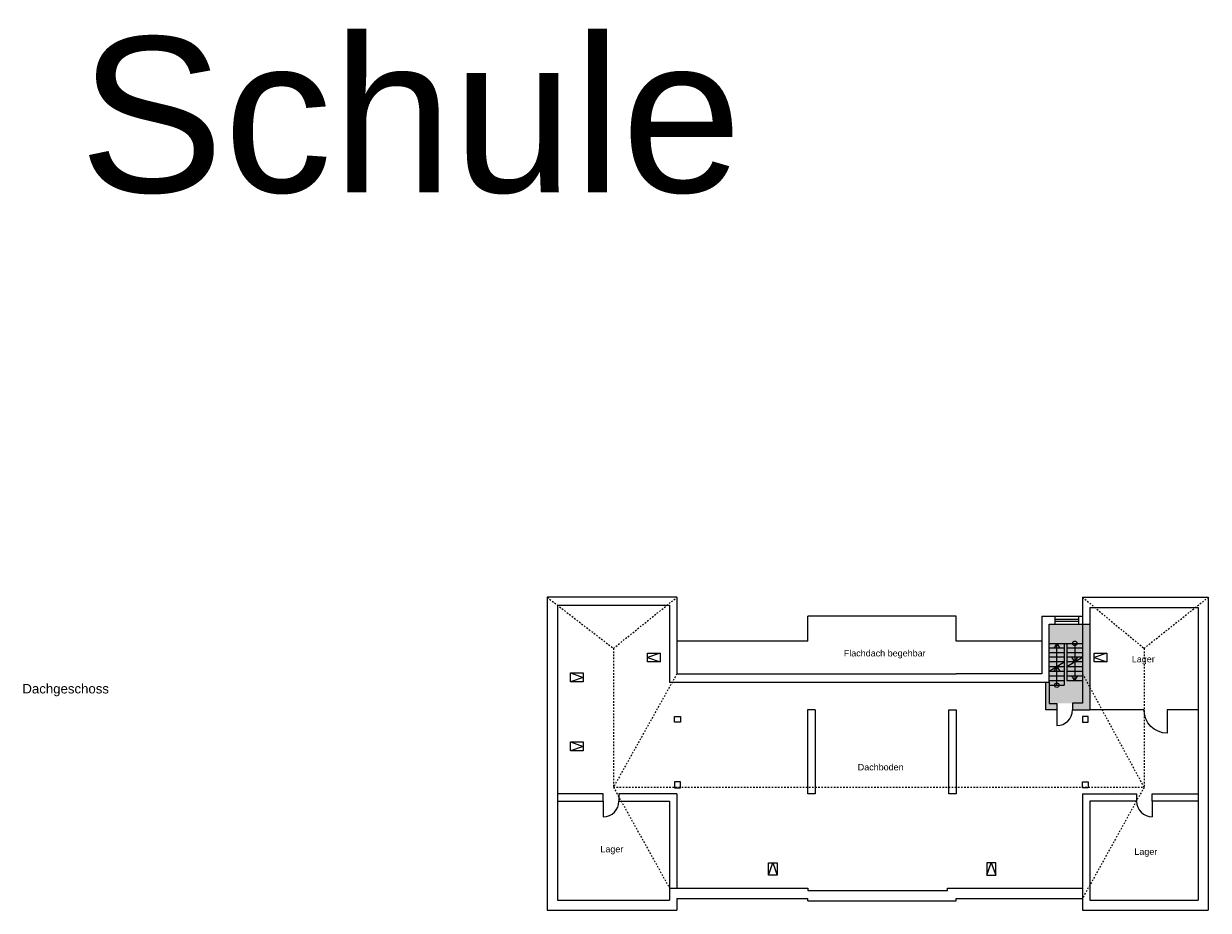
# Model space of a CAD drawing. Header units: inches. Extents: x -85 to 313, y 33 to 297.
# Tile 9 of 14: x -85 to -8, y 240 to 297. Entities that reach past the tile are written whole.
import ezdxf

# ---------------------------------------------------------------- set-up
doc = ezdxf.new("R2010")
doc.units = ezdxf.units.IN
doc.header["$MEASUREMENT"] = 0
doc.linetypes.add('ACAD_ISO03W100', pattern=[30, 12, -18])
for name, color, linetype, lineweight, true_color in [('0_Feuerwehrelemente', 7, 'Continuous', 13, 0xb7d9b1), ('1_Brandwaende', 7, 'Continuous', 20, 0xa02128), ('3_horizontale Fluchtwege', 7, 'Continuous', 13, 0xb9ceac)]:
    doc.layers.add(name, color=color, linetype=linetype, lineweight=lineweight, true_color=true_color)
for name, color, linetype, true_color in [('0_Legende_FW_Symbole', 7, 'Continuous', 0x000000), ('1_Geschosse', 7, 'Continuous', 0x000000), ('1_Raumbezeichnung', 7, 'Continuous', 0x000000), ('2_Türen', 7, 'Continuous', 0x000000)]:
    doc.layers.add(name, color=color, linetype=linetype, true_color=true_color)
doc.layers.add('1_Dach', color=43, linetype='Continuous', lineweight=15)
doc.layers.add('1_Grundrisse', color=10, linetype='Continuous', lineweight=25)
doc.layers.add('2_Fenster', color=80, linetype='Continuous')
doc.layers.add('4_Treppe', color=32, linetype='Continuous')
doc.styles.add('ARIAL', font='arial.ttf')
doc.styles.get("Standard").update_dxf_attribs({"font": 'arial.ttf'})

# ---------------------------------------------------------------- blocks, each defined once
blk = doc.blocks.new('DOOR3')
at = {"linetype": 'ByBlock'}
blk.add_line((0, 0), (0, 1), dxfattribs=at)
blk.add_arc((0, 0), 1, 90, 180, dxfattribs=at)

msp = doc.modelspace()

# ---------------------------------------------------------------- hatches: boundary and pattern name
at = {"layer": '0_Feuerwehrelemente', "ltscale": 0.001, "true_color": 0x008351}
h = msp.add_hatch(color=126, dxfattribs=at)
h.dxf.hatch_style = 1
h.paths.add_polyline_path([(-18.742, 258.356), (-16.597, 258.356), (-16.597, 253.258), (-18.742, 253.258)])
at = {"layer": '1_Brandwaende'}
h = msp.add_hatch(color=256, dxfattribs=at)
h.dxf.hatch_style = 1
h.paths.add_polyline_path([(-16.121, 258.356), (-16.597, 258.356), (-16.597, 253.258), (-17.24, 253.258), (-17.24, 252.832), (-16.121, 252.832)])
h.paths.add_polyline_path([(-18.249, 253.258), (-18.742, 253.258), (-18.742, 254.624), (-18.963, 254.624), (-18.963, 252.832), (-18.249, 252.832)])

# ---------------------------------------------------------------- linework, layer by layer
at = {"linetype": 'ByBlock'}
for p, q in [((-47.475, 246.951), (-47.475, 245.942)), ((-12.107, 246.951), (-12.107, 245.942))]:
    msp.add_line(p, q, dxfattribs=at)
for centre, start, end in [((-47.475, 246.951), 270, 0), ((-12.107, 246.951), 180, 270)]:
    msp.add_arc(centre, 1.009, start, end, dxfattribs=at)
at = {"layer": '1_Dach', "color": 7, "linetype": 'ACAD_ISO03W100', "ltscale": 0.003}
for p, q in [((-51.091, 260.09), (-46.822, 256.799)), ((-46.822, 256.799), (-42.732, 260.09)), ((-16.597, 260.09), (-12.634, 256.799)), ((-12.634, 256.799), (-8.491, 260.09)), ((-46.822, 256.799), (-46.822, 247.852)), ((-12.634, 256.799), (-12.634, 247.852)), ((-42.732, 255.166), (-46.822, 247.852)), ((-16.597, 255.157), (-12.634, 247.84)), ((-46.822, 247.852), (-43.208, 241.35)), ((-46.822, 247.852), (-12.634, 247.852)), ((-12.634, 247.84), (-16.597, 240.693))]:
    msp.add_line(p, q, dxfattribs=at)
at = {"layer": '1_Dach', "color": 7}
for p, q in [((-34.292, 257.259), (-34.292, 258.876)), ((-24.734, 258.876), (-34.292, 258.876)), ((-24.734, 257.253), (-24.734, 258.876))]:
    msp.add_line(p, q, dxfattribs=at)
at = {"layer": '1_Dach', "color": 7, "ltscale": 0.001}
for p, q in [((-34.292, 257.259), (-42.732, 257.259)), ((-19.218, 257.253), (-24.734, 257.253))]:
    msp.add_line(p, q, dxfattribs=at)
at = {"layer": '1_Grundrisse', "color": 7}
for p, q in [((-51.091, 260.09), (-51.091, 239.924)), ((-42.732, 260.09), (-51.091, 260.09)), ((-50.435, 259.582), (-50.435, 240.58)), ((-50.435, 259.582), (-43.208, 259.582)), ((-43.208, 259.582), (-43.208, 254.624)), ((-42.732, 260.09), (-42.732, 255.166)), ((-16.597, 260.09), (-16.597, 253.258)), ((-16.597, 260.09), (-8.491, 260.09)), ((-8.491, 260.09), (-8.491, 239.924)), ((-19.218, 258.876), (-18.368, 258.876)), ((-19.218, 258.876), (-19.218, 255.16)), ((-16.857, 258.876), (-16.597, 258.876)), ((-16.857, 258.876), (-16.857, 258.356)), ((-16.121, 259.434), (-16.121, 252.832)), ((-16.121, 259.434), (-9.147, 259.434)), ((-9.147, 259.434), (-9.147, 240.58)), ((-16.857, 258.356), (-16.597, 258.356)), ((-16.597, 258.356), (-16.121, 258.356)), ((-42.732, 255.166), (-42.139, 255.166)), ((-42.139, 255.166), (-24.734, 255.16)), ((-19.218, 255.16), (-24.734, 255.16)), ((-33.816, 252.832), (-33.816, 247.427)), ((-24.734, 252.832), (-24.734, 247.427)), ((-12.634, 252.832), (-16.121, 252.832)), ((-9.147, 252.832), (-11.139, 252.832)), ((-47.475, 247.427), (-50.435, 247.427)), ((-47.475, 246.951), (-47.475, 247.427)), ((-47.475, 246.951), (-47.475, 247.427)), ((-42.732, 247.427), (-46.466, 247.427)), ((-46.466, 247.427), (-46.466, 246.951)), ((-42.732, 247.427), (-42.732, 241.35)), ((-16.597, 247.427), (-16.597, 239.924)), ((-16.597, 247.427), (-13.116, 247.427)), ((-13.116, 247.427), (-13.116, 246.951)), ((-12.107, 246.951), (-12.107, 247.427)), ((-12.107, 246.951), (-12.107, 247.427)), ((-12.107, 247.427), (-9.147, 247.427)), ((-50.435, 246.951), (-47.475, 246.951)), ((-46.466, 246.951), (-43.208, 246.951)), ((-43.208, 246.951), (-43.208, 241.35)), ((-16.121, 246.951), (-16.121, 240.58)), ((-13.116, 246.951), (-16.121, 246.951)), ((-9.147, 246.951), (-12.107, 246.951)), ((-43.208, 241.35), (-43.208, 240.58)), ((-43.208, 241.35), (-34.292, 241.35)), ((-50.435, 240.58), (-43.208, 240.58)), ((-42.732, 240.693), (-42.732, 239.924)), ((-42.732, 240.693), (-34.292, 240.693)), ((-34.292, 240.543), (-34.292, 240.693)), ((-34.292, 240.543), (-24.734, 240.543)), ((-24.734, 240.693), (-16.597, 240.693)), ((-24.734, 240.543), (-24.734, 240.693)), ((-16.121, 240.58), (-9.147, 240.58)), ((-51.091, 239.924), (-42.732, 239.924)), ((-16.597, 239.924), (-8.491, 239.924))]:
    msp.add_line(p, q, dxfattribs=at)
for points in [[(-18.742, 256.717), (-18.742, 258.356), (-18.368, 258.356), (-18.368, 258.876)], [(-43.208, 254.624), (-18.742, 254.624), (-18.742, 256.717)], [(-34.292, 247.427), (-34.292, 252.852), (-33.816, 252.852)], [(-25.21, 247.427), (-25.21, 252.832), (-24.734, 252.832)], [(-16.597, 253.258), (-17.24, 253.258), (-17.24, 252.832), (-16.121, 252.832)], [(-33.816, 247.427), (-34.292, 247.427)], [(-24.734, 247.427), (-25.21, 247.427)], [(-34.292, 241.35), (-34.292, 241.199), (-25.303, 241.199), (-25.303, 241.35), (-16.597, 241.35)]]:
    msp.add_lwpolyline(points, dxfattribs=at)
at = {"layer": '1_Grundrisse', "color": 7, "ltscale": 0.001}
msp.add_lwpolyline([(-18.742, 254.624), (-18.742, 253.257), (-18.249, 253.257), (-18.249, 252.832), (-18.964, 252.832), (-18.964, 254.624)], dxfattribs=at)
at = {"layer": '2_Fenster', "color": 7}
for p, q in [((-18.368, 258.876), (-16.857, 258.876)), ((-18.368, 258.683), (-16.857, 258.683)), ((-18.368, 258.546), (-16.857, 258.546)), ((-18.368, 258.356), (-16.857, 258.356))]:
    msp.add_line(p, q, dxfattribs=at)
at = {"layer": '2_Fenster', "color": 7, "ltscale": 0.001}
for p, q in [((-43.812, 256.496), (-44.619, 256.208)), ((-15.031, 256.496), (-15.838, 256.208)), ((-44.619, 256.208), (-43.812, 255.92)), ((-15.838, 256.208), (-15.031, 255.92)), ((-49.579, 255.22), (-48.772, 254.932)), ((-48.772, 254.932), (-49.579, 254.644)), ((-49.579, 250.774), (-48.772, 250.486)), ((-48.772, 250.486), (-49.579, 250.198)), ((-36.84, 242.18), (-36.552, 242.987)), ((-36.552, 242.987), (-36.264, 242.18)), ((-22.761, 242.18), (-22.473, 242.987)), ((-22.473, 242.987), (-22.186, 242.18))]:
    msp.add_line(p, q, dxfattribs=at)
for points in [[(-44.619, 256.496), (-43.812, 256.496), (-43.812, 255.92), (-44.619, 255.92)], [(-15.838, 256.496), (-15.031, 256.496), (-15.031, 255.92), (-15.838, 255.92)], [(-49.579, 255.22), (-48.772, 255.22), (-48.772, 254.644), (-49.579, 254.644)], [(-49.579, 250.774), (-48.772, 250.774), (-48.772, 250.198), (-49.579, 250.198)], [(-36.84, 242.18), (-36.84, 242.987), (-36.264, 242.987), (-36.264, 242.18)], [(-22.186, 242.18), (-22.186, 242.987), (-22.761, 242.987), (-22.761, 242.18)]]:
    msp.add_lwpolyline(points, close=True, dxfattribs=at)
at = {"layer": '3_horizontale Fluchtwege', "color": 7, "ltscale": 0.001}
for points in [[(-42.881, 252.411), (-42.506, 252.411), (-42.506, 252.035), (-42.881, 252.035)], [(-16.223, 252.411), (-16.597, 252.411), (-16.597, 252.035), (-16.223, 252.035)], [(-42.881, 247.823), (-42.506, 247.823), (-42.506, 248.2), (-42.881, 248.2)], [(-16.223, 247.823), (-16.597, 247.823), (-16.597, 248.2), (-16.223, 248.2)]]:
    msp.add_lwpolyline(points, close=True, dxfattribs=at)
at = {"layer": '4_Treppe', "color": 7, "linetype": 'ACAD_ISO03W100'}
for p, q in [((-18.742, 257.121), (-16.597, 257.121)), ((-17.769, 256.821), (-18.742, 256.821)), ((-17.769, 256.521), (-18.742, 256.521)), ((-18.255, 257.121), (-18.447, 256.821)), ((-18.255, 255.628), (-18.255, 257.121)), ((-18.255, 257.121), (-18.063, 256.821)), ((-17.769, 257.121), (-17.769, 255.921)), ((-17.599, 257.121), (-17.599, 255.628)), ((-16.597, 256.821), (-17.599, 256.821)), ((-16.597, 256.521), (-17.599, 256.521)), ((-17.098, 257.121), (-17.098, 256.221)), ((-17.098, 256.521), (-17.098, 255.926)), ((-17.769, 256.221), (-18.742, 256.221)), ((-17.769, 255.921), (-18.742, 255.921)), ((-16.597, 256.221), (-17.599, 256.221)), ((-17.094, 255.921), (-17.599, 255.921)), ((-17.098, 255.921), (-17.29, 256.221)), ((-17.098, 255.921), (-16.906, 256.221))]:
    msp.add_line(p, q, dxfattribs=at)
at = {"layer": '4_Treppe', "color": 7}
for p, q in [((-18.742, 255.321), (-17.769, 255.921)), ((-17.769, 255.921), (-17.769, 254.421)), ((-17.599, 255.628), (-16.597, 256.221)), ((-17.098, 255.926), (-17.098, 254.721)), ((-16.597, 255.921), (-17.094, 255.921)), ((-18.742, 255.628), (-18.255, 255.628)), ((-18.742, 255.321), (-18.063, 255.321)), ((-18.742, 255.021), (-17.769, 255.021)), ((-18.255, 255.628), (-18.447, 255.328)), ((-18.255, 254.428), (-18.255, 255.628)), ((-18.255, 255.628), (-18.063, 255.328)), ((-18.255, 255.328), (-18.255, 255.628)), ((-18.255, 255.628), (-17.769, 255.628)), ((-18.063, 255.321), (-17.769, 255.321)), ((-17.599, 255.628), (-17.599, 254.721)), ((-17.599, 255.628), (-16.597, 255.628)), ((-17.599, 255.321), (-16.597, 255.321)), ((-17.599, 255.021), (-16.597, 255.021)), ((-17.098, 254.721), (-17.29, 255.021)), ((-17.098, 254.721), (-16.906, 255.021)), ((-18.742, 254.721), (-17.769, 254.721)), ((-18.742, 254.421), (-17.769, 254.421)), ((-17.599, 254.721), (-16.597, 254.721))]:
    msp.add_line(p, q, dxfattribs=at)
at = {"layer": '4_Treppe', "color": 7, "linetype": 'ACAD_ISO03W100'}
msp.add_circle((-17.098, 257.121), 0.142, dxfattribs=at)
at = {"layer": '4_Treppe', "color": 7}
msp.add_circle((-18.255, 254.428), 0.142, dxfattribs=at)

# ---------------------------------------------------------------- block references
at = {"layer": '2_Türen', "color": 7, "rotation": 180}
for p, xscale, yscale, zscale in [((-18.249, 252.832), 1.009023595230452, 1.009023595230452, 1.009023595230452), ((-11.139, 252.832), -1.4950943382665, 1.4950943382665, 1.4950943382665)]:
    msp.add_blockref('DOOR3', p, dxfattribs=dict(at, xscale=xscale, yscale=yscale, zscale=zscale))

# ---------------------------------------------------------------- texts
at = {"layer": '0_Legende_FW_Symbole', "color": 7, "ltscale": 0.001, "insert": (-81.248, 296.181), "char_height": 10, "attachment_point": 1}
msp.add_mtext_dynamic_manual_height_columns('Schule', width=70.53849, gutter_width=1, heights=[0], dxfattribs=at)
at = {"layer": '1_Geschosse', "color": 7, "linetype": 'Continuous', "style": 'ARIAL'}
msp.add_text('Dachgeschoss', height=0.60888, dxfattribs=at).set_placement((-84.908, 253.895))
at = {"layer": '1_Raumbezeichnung', "color": 7, "linetype": 'Continuous', "style": 'ARIAL'}
for s, height, p in [('Flachdach begehbar', 0.41383, (-31.979, 256.279)), ('Lager', 0.4138, (-13.421, 255.895)), ('Dachboden', 0.4138, (-31.081, 248.937)), ('Lager', 0.4138, (-47.663, 243.656)), ('Lager', 0.4138, (-13.256, 243.495))]:
    msp.add_text(s, height=height, dxfattribs=at).set_placement(p)

doc.saveas('drawing.dxf')
